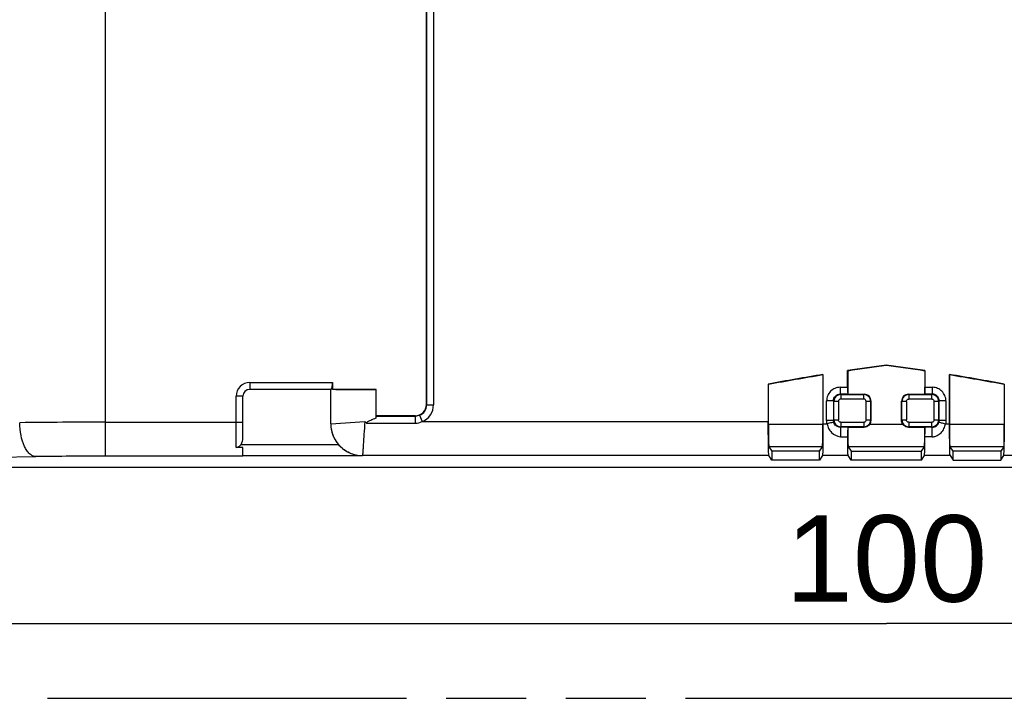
# Model space of a CAD drawing. Header units: millimetres. Extents: x 0 to 210, y 0 to 297.
# Tile 4 of 14: x 65 to 89, y 133 to 149. Entities that reach past the tile are written whole.
import ezdxf
from ezdxf.enums import TextEntityAlignment as Align

# ---------------------------------------------------------------- set-up
doc = ezdxf.new("R2010")
doc.units = ezdxf.units.MM
doc.header["$LTSCALE"] = 19.36
doc.linetypes.add('PHANTOM', pattern=[0.8, 0.45, -0.05, 0.1, -0.05, 0.1, -0.05])
doc.layers.get('0').update_dxf_attribs({"linetype": 'CONTINUOUS'})
doc.layers.add('DEFAULT_3', color=7, linetype='PHANTOM')
doc.layers.add('Z_DIM_2D', color=7, linetype='CONTINUOUS')
doc.styles.add('TEXTSTYLE_3', font='helveticaneueltw1g-ltcn.otf')
doc.dimstyles.new('DIMSTYLE_1', dxfattribs={"dimtxt": 2.1, "dimasz": 3.5, "dimexe": 1.5, "dimexo": 0, "dimgap": 0.525, "dimtad": 1, "dimdec": 0, "dimlfac": 1.818182, "dimdsep": 46, "dimtxsty": 'TEXTSTYLE_3', "dimcen": 0.09, "dimclrt": 5, "dimadec": 0, "dimazin": 0, "dimtp": 0.3, "dimtm": 0.3, "dimtfac": 1, "dimtdec": 0, "dimtofl": 0, "dimtmove": 0, "dimatfit": 3, "dimfxl": 0, "dimtolj": 1, "dimarcsym": 0})
doc.dimstyles.new('DIMSTYLE_4', dxfattribs={"dimtxt": 2.1, "dimasz": 3.5, "dimexe": 1.5, "dimexo": 0, "dimgap": 0.525, "dimtad": 1, "dimdec": 1, "dimlfac": 1.818182, "dimdsep": 46, "dimtxsty": 'TEXTSTYLE_3', "dimcen": 0.09, "dimclrt": 5, "dimadec": 0, "dimazin": 0, "dimtp": 0.3, "dimtm": 0.3, "dimtfac": 1, "dimtdec": 1, "dimtofl": 0, "dimtmove": 0, "dimatfit": 3, "dimfxl": 0, "dimtolj": 1, "dimarcsym": 0})
doc.dimstyles.new('DIMSTYLE_5', dxfattribs={"dimtxt": 2.1, "dimasz": 3.5, "dimexe": 1.5, "dimexo": 0, "dimgap": 0.525, "dimtad": 1, "dimdec": 3, "dimlfac": 1.818182, "dimdsep": 46, "dimtxsty": 'TEXTSTYLE_3', "dimcen": 0.09, "dimclrt": 5, "dimadec": 0, "dimazin": 0, "dimtp": 0.3, "dimtm": 0.3, "dimtfac": 1, "dimtdec": 3, "dimtofl": 0, "dimtmove": 0, "dimatfit": 3, "dimfxl": 0, "dimtolj": 1, "dimarcsym": 0})

# ---------------------------------------------------------------- blocks, each defined once
blk = doc.blocks.new('*D1')
at = {"layer": 'Z_DIM_2D', "color": 2, "linetype": 'Continuous'}
for p, q in [((113.465, 144.134), (113.465, 133)), ((58.489, 139.117), (58.489, 133)), ((58.489, 134.5), (85.977, 134.5)), ((113.465, 134.5), (85.977, 134.5))]:
    blk.add_line(p, q, dxfattribs=at)
at = {"layer": 'Z_DIM_2D', "color": 5, "linetype": 'Continuous', "style": 'TEXTSTYLE_3'}
blk.add_text('100', height=2.1, dxfattribs=at).set_placement((85.977, 135.025), align=Align.CENTER)
blk = doc.blocks.new('_NONE')
blk = doc.blocks.new('*D6')
at = {"layer": 'Z_DIM_2D', "color": 2, "linetype": 'Continuous'}
for p, q in [((69.475, 159.479), (69.475, 164.432)), ((102.752, 140.779), (102.752, 164.432)), ((69.475, 162.932), (86.114, 162.932)), ((102.752, 162.932), (86.114, 162.932))]:
    blk.add_line(p, q, dxfattribs=at)
at = {"layer": 'Z_DIM_2D', "color": 5, "linetype": 'Continuous', "style": 'TEXTSTYLE_3'}
blk.add_text('60.5', height=2.1, dxfattribs=at).set_placement((86.114, 163.457), align=Align.CENTER)
blk = doc.blocks.new('*D7')
at = {"layer": 'Z_DIM_2D', "color": 2, "linetype": 'Continuous'}
for p, q in [((69.475, 159.479), (123.211, 159.479)), ((121.711, 159.479), (121.711, 150.129)), ((121.711, 140.779), (121.711, 150.129)), ((102.752, 140.779), (123.211, 140.779))]:
    blk.add_line(p, q, dxfattribs=at)
at = {"layer": 'Z_DIM_2D', "color": 5, "linetype": 'Continuous', "style": 'TEXTSTYLE_3'}
blk.add_text('34', height=2.1, rotation=90, dxfattribs=at).set_placement((121.186, 150.129), align=Align.CENTER)

msp = doc.modelspace()

# ---------------------------------------------------------------- linework, layer by layer
at = {"color": 9, "linetype": 'Continuous'}
for p, q in [((67.01469, 156.92166), (67.01469, 138.5583)), ((74.82121, 139.80617), (74.82121, 155.50035)), ((74.98619, 155.50034), (74.98619, 139.80618)), ((70.52689, 140.34553), (70.52689, 140.18053)), ((70.52689, 140.34553), (72.53737, 140.34553)), ((84.85598, 140.2307), (85.03506, 140.2307)), ((84.85598, 140.2307), (84.85598, 140.06592)), ((85.03778, 140.06592), (84.85598, 140.06592)), ((84.86827, 140.05364), (84.85598, 140.06592)), ((84.86827, 140.05364), (85.42965, 140.05364)), ((84.86827, 140.05364), (84.86827, 139.94379)), ((85.42965, 140.05364), (85.43888, 140.06287)), ((85.42965, 139.94379), (85.42965, 140.05364)), ((86.50903, 140.06287), (86.51827, 140.05364)), ((86.51827, 140.05364), (87.07965, 140.05364)), ((86.51827, 140.05364), (86.51827, 139.94379)), ((87.09193, 140.06592), (86.91013, 140.06592)), ((86.91286, 140.2307), (87.09193, 140.2307)), ((87.09193, 140.06592), (87.07965, 140.05364)), ((87.07965, 139.94379), (87.07965, 140.05364)), ((87.09193, 140.06592), (87.09193, 140.2307)), ((70.19689, 138.76749), (70.19689, 140.01553)), ((70.36189, 140.01553), (70.19689, 140.01553)), ((74.82121, 139.80617), (74.81428, 139.8131)), ((74.82121, 139.80617), (74.98619, 139.80617)), ((84.69121, 139.90115), (84.52644, 139.90115)), ((84.52644, 139.42525), (84.52644, 139.90115)), ((84.69121, 139.90115), (84.70349, 139.88886)), ((84.69121, 139.90115), (84.69121, 139.42486)), ((84.81334, 139.88886), (84.70349, 139.88886)), ((84.70349, 139.43749), (84.70349, 139.88886)), ((84.81334, 139.88886), (84.81334, 139.43749)), ((85.42965, 139.94379), (84.86827, 139.94379)), ((85.59442, 139.88886), (85.48457, 139.88886)), ((85.48457, 139.43749), (85.48457, 139.88886)), ((85.60366, 139.8981), (85.59442, 139.88886)), ((85.59442, 139.88886), (85.59442, 139.43749)), ((86.35349, 139.88886), (86.34426, 139.8981)), ((86.46334, 139.88886), (86.35349, 139.88886)), ((86.35349, 139.43749), (86.35349, 139.88886)), ((86.46334, 139.88886), (86.46334, 139.43749)), ((87.07965, 139.94379), (86.51827, 139.94379)), ((87.24442, 139.88886), (87.13457, 139.88886)), ((87.13457, 139.43749), (87.13457, 139.88886)), ((87.24442, 139.88886), (87.25671, 139.90115)), ((87.24442, 139.88886), (87.24442, 139.43748)), ((87.42148, 139.90115), (87.25671, 139.90115)), ((87.25671, 139.42508), (87.25671, 139.90115)), ((87.42147, 139.90118), (87.42147, 139.42513)), ((74.64832, 139.55083), (74.70954, 139.39765)), ((67.01469, 139.38301), (70.36189, 139.38301)), ((72.49307, 139.34211), (72.49364, 139.34267)), ((72.49364, 139.34267), (73.31835, 139.39765)), ((73.35761, 139.3584), (74.54624, 139.3584)), ((73.58672, 139.53122), (74.54624, 139.53122)), ((74.54624, 139.53122), (74.53932, 139.53814)), ((74.54624, 139.3584), (74.54624, 139.53122)), ((74.70954, 139.39765), (83.11006, 139.39765)), ((83.1138, 139.3387), (84.43412, 139.3387)), ((84.43786, 139.3441), (84.53657, 139.3441)), ((84.70349, 139.43749), (84.69121, 139.42486)), ((84.70349, 139.43749), (84.81334, 139.43749)), ((84.86827, 139.38256), (85.42964, 139.38256)), ((84.86827, 139.38256), (84.86827, 139.27271)), ((85.42964, 139.38256), (85.42964, 139.27271)), ((85.48457, 139.43749), (85.59442, 139.43749)), ((85.57725, 139.33871), (86.37067, 139.33871)), ((85.59442, 139.43749), (85.60366, 139.42825)), ((86.34426, 139.42825), (86.35349, 139.43749)), ((86.35349, 139.43749), (86.46334, 139.43749)), ((86.51827, 139.38256), (87.07965, 139.38256)), ((86.51827, 139.38256), (86.51827, 139.27271)), ((87.07965, 139.27271), (87.07965, 139.38256)), ((87.13457, 139.43749), (87.24442, 139.43749)), ((87.25671, 139.42508), (87.24442, 139.43748)), ((87.41135, 139.34407), (87.51006, 139.34407)), ((87.5138, 139.33871), (88.83412, 139.33871)), ((84.86827, 139.27271), (84.85872, 139.26316)), ((85.03871, 139.26321), (84.85872, 139.26316)), ((84.85872, 139.26316), (84.85874, 139.03136)), ((85.42964, 139.27271), (84.86827, 139.27271)), ((85.42964, 139.27271), (85.43835, 139.26374)), ((86.51827, 139.27271), (86.50956, 139.26374)), ((87.07965, 139.27271), (86.51827, 139.27271)), ((87.0892, 139.26316), (86.9092, 139.26321)), ((87.0892, 139.26316), (87.07965, 139.27271)), ((87.0892, 139.03138), (87.0892, 139.26316)), ((70.31094, 138.84026), (72.6791, 138.84026)), ((84.85874, 139.03136), (85.03621, 139.03136)), ((87.0892, 139.03138), (86.9117, 139.03138)), ((84.42477, 138.78891), (83.12315, 138.78891)), ((86.89977, 138.78891), (85.04815, 138.78891)), ((88.82477, 138.78891), (87.52315, 138.78891)), ((60.51346, 138.47994), (65.33156, 138.54727)), ((70.36189, 138.5583), (67.01469, 138.5583)), ((73.25958, 138.56536), (70.36189, 138.56536)), ((73.25958, 138.57294), (73.25958, 138.56536)), ((83.12408, 138.57294), (73.25958, 138.57294)), ((85.04814, 138.57434), (84.42477, 138.57434)), ((87.52314, 138.57434), (86.89977, 138.57434)), ((98.88324, 138.57434), (88.82477, 138.57434))]:
    msp.add_line(p, q, dxfattribs=at)
at = {"color": 7, "linetype": 'Continuous'}
for p, q in [((74.81428, 139.8131), (74.81428, 155.49342)), ((85.97396, 140.75971), (85.97396, 140.77106)), ((84.43412, 140.53001), (84.43786, 140.54202)), ((84.43412, 140.53001), (84.43412, 139.3387)), ((84.43786, 140.54202), (84.43786, 139.34404)), ((85.0388, 140.62548), (85.03506, 140.63628)), ((85.03506, 140.2307), (85.03506, 140.63628)), ((85.0388, 140.62548), (85.0388, 140.06287)), ((86.91286, 140.63628), (86.90912, 140.62548)), ((86.90912, 140.62548), (86.90912, 140.06287)), ((86.91286, 140.63628), (86.91286, 140.2307)), ((87.51006, 140.54202), (87.5138, 140.53001)), ((87.51006, 139.34402), (87.51006, 140.54202)), ((87.5138, 139.33871), (87.5138, 140.53001)), ((72.53737, 140.34553), (72.53737, 140.17667)), ((83.1138, 140.29772), (83.11006, 140.30845)), ((83.11006, 140.30845), (83.11006, 139.39765)), ((83.1138, 139.3387), (83.1138, 140.29772)), ((88.83786, 140.30845), (88.83412, 140.29772)), ((88.83412, 140.29772), (88.83412, 139.33871)), ((88.83786, 140.30845), (88.83786, 139.34405)), ((72.49954, 140.18053), (70.52689, 140.18053)), ((72.49307, 139.34211), (72.49307, 140.18053)), ((73.59363, 140.17667), (72.53737, 140.17667)), ((73.59363, 140.17589), (73.58464, 140.16691)), ((73.58464, 140.16691), (73.58464, 139.47779)), ((73.59363, 139.53814), (73.59363, 140.17667)), ((85.03778, 140.06592), (85.0388, 140.06287)), ((85.0388, 140.06287), (85.43888, 140.06287)), ((86.50903, 140.06287), (86.90912, 140.06287)), ((86.90912, 140.06287), (86.91013, 140.06592)), ((70.36189, 139.03233), (70.36189, 140.01553)), ((85.60366, 139.42826), (85.60366, 139.89811)), ((86.34426, 139.42825), (86.34426, 139.8981)), ((73.31835, 139.39765), (73.35761, 139.3584)), ((73.59363, 139.53814), (73.58672, 139.53122)), ((74.53932, 139.53814), (73.59363, 139.53814)), ((85.03889, 139.26374), (85.43835, 139.26374)), ((86.50956, 139.26374), (86.90903, 139.26374)), ((70.36189, 138.76749), (70.19689, 138.76749)), ((70.36189, 138.55943), (70.36189, 138.76749)), ((83.12315, 138.7889), (83.19646, 138.67893)), ((84.35146, 138.67893), (83.19646, 138.67893)), ((83.19646, 138.67893), (83.19646, 138.46435)), ((84.35146, 138.67893), (84.42477, 138.78891)), ((84.35146, 138.46435), (84.35146, 138.67893)), ((85.04815, 138.78891), (85.12146, 138.67893)), ((85.12146, 138.67893), (86.82646, 138.67893)), ((85.12146, 138.67893), (85.12146, 138.46435)), ((86.82646, 138.67893), (86.89977, 138.78891)), ((86.82646, 138.46435), (86.82646, 138.67893)), ((87.59646, 138.67893), (87.52315, 138.78891)), ((88.75146, 138.67893), (87.59646, 138.67893)), ((87.59646, 138.46435), (87.59646, 138.67893)), ((88.82477, 138.78891), (88.75146, 138.67893)), ((88.75146, 138.67893), (88.75146, 138.46435)), ((83.19646, 138.46435), (83.12408, 138.57294)), ((84.35146, 138.46435), (83.19646, 138.46435)), ((84.42477, 138.57434), (84.35146, 138.46435)), ((85.12146, 138.46435), (85.04814, 138.57434)), ((86.82646, 138.46435), (85.12146, 138.46435)), ((86.82646, 138.46435), (86.89977, 138.57434)), ((87.52314, 138.57434), (87.59646, 138.46435)), ((87.59646, 138.46435), (88.75146, 138.46435)), ((88.75146, 138.46435), (88.82477, 138.57434)), ((59.31429, 138.29181), (104.61267, 138.29181))]:
    msp.add_line(p, q, dxfattribs=at)
for centre, radius, start, end in [((93.39896, 85.70817), 55.56124, 97.679772, 98.657923), ((93.39896, 85.70817), 55.55, 97.681336, 98.655782), ((78.54896, 85.70817), 55.56124, 81.342077, 82.320228), ((78.54896, 85.70817), 55.55, 81.344218, 82.318664), ((93.39896, 85.70817), 55.56124, 99.281388, 100.671702), ((93.39896, 85.70817), 55.55, 99.287196, 100.669958), ((78.54896, 85.70817), 55.56124, 79.328298, 80.718612), ((78.54896, 85.70817), 55.55, 79.330042, 80.712804), ((70.52689, 140.01553), 0.165, 90, 180), ((86.50894, 139.89819), 0.16468, 89.96687, 180.033256), ((85.4389, 139.89816), 0.16476, 359.979919, 44.985012), ((84.85811, 139.42494), 0.1669, 180.025254, 193.910751), ((87.08967, 139.42493), 0.16703, 346.189423, 0.049219), ((93.95493, 139.09791), 8.91897, 179.99687, 180.427572), ((77.98927, 139.09793), 8.92268, 359.572653, 0.002969)]:
    msp.add_arc(centre, radius, start, end, dxfattribs=at)
at = {"color": 9, "linetype": 'Continuous'}
for centre, radius, start, end in [((70.52689, 140.01553), 0.33, 90, 180), ((87.09261, 139.90183), 0.1641, 359.763208, 90.236983), ((74.54635, 139.80608), 0.27487, 291.776856, 0.018288), ((74.54627, 139.80615), 0.43992, 291.785783, 0.002916), ((66.93375, -40.04269), 179.42572, 89.9741544, 90.6356709), ((73.264, 139.3433), 0.77037, 180.04668, 269.953431), ((66.94895, 20.10355), 118.45476, 89.9682052, 90.7823481)]:
    msp.add_arc(centre, radius, start, end, dxfattribs=at)
at = {"color": 7, "linetype": 'Continuous'}
for centre, major_axis, ratio, start_param, end_param in [((85.03794, 140.2307), (0, 0.165), 0.01745506, -4.71238894, -3.19395253), ((86.90998, 140.2307), (0, 0.165), 0.01745506, -3.08923278, -1.57079637), ((74.53924, 139.81318), (0.19451, -0.19451), 0.99969546, -0.78524587, 0.78524587), ((73.26334, 139.34264), (0.54485, 0.54485), 0.999315, -3.9266482, -3.21684243), ((73.58677, 139.36625), (0, 0.165), 0.01745506, 0.01745329, 0.82848276)]:
    msp.add_ellipse(centre, major_axis=major_axis, ratio=ratio, start_param=start_param, end_param=end_param, dxfattribs=at)
for points, knots in [([(72.49954, 140.18053), (72.50142, 140.18053), (72.50578, 140.18525), (72.51073, 140.19445), (72.51693, 140.20972), (72.52586, 140.23894), (72.53479, 140.2848), (72.53737, 140.32422), (72.53737, 140.3455)], [0, 0, 0, 0, 0.0325817, 0.09595736, 0.1909174, 0.31431794, 0.62962391, 1, 1, 1, 1]), ([(73.58464, 140.16691), (73.37453, 140.16565), (73.07916, 140.16569), (72.73009, 140.17019), (72.59108, 140.17314), (72.53737, 140.17589)], [0, 0, 0, 0, 0.6018516, 0.84595262, 1, 1, 1, 1]), ([(85.55543, 140.01464), (85.54025, 140.02982), (85.504, 140.05528), (85.46035, 140.06287), (85.43888, 140.06287)], [0, 0, 0, 0, 0.49999421, 1, 1, 1, 1]), ([(73.58464, 139.47779), (73.56415, 139.47017), (73.52398, 139.45438), (73.45858, 139.42649), (73.41441, 139.40599), (73.34356, 139.37244), (73.35761, 139.3584)], [0, 0, 0, 0, 0.25277794, 0.5100737, 0.77036735, 1, 1, 1, 1]), ([(83.12408, 138.57294), (83.12295, 138.57462), (83.12261, 138.58157), (83.12086, 138.59474), (83.11988, 138.61592), (83.11851, 138.6441), (83.11734, 138.6794), (83.11567, 138.73943), (83.11391, 138.82907), (83.11224, 138.9516), (83.111, 139.09075), (83.11023, 139.24128), (83.11006, 139.34487), (83.11006, 139.39762)], [0, 0, 0, 0, 0.00737312, 0.02386444, 0.04941135, 0.08380818, 0.12670964, 0.17774647, 0.30222717, 0.45264537, 0.62335213, 0.80818188, 1, 1, 1, 1]), ([(83.1138, 139.33869), (83.1138, 139.26963), (83.11411, 139.16926), (83.11526, 139.04134), (83.11636, 138.95964), (83.11773, 138.89206), (83.119, 138.84567), (83.12034, 138.81756), (83.121, 138.80344), (83.12217, 138.79466), (83.1224, 138.79003), (83.12315, 138.7889)], [0, 0, 0, 0, 0.37667959, 0.54739536, 0.69775883, 0.822269, 0.91620396, 0.95059701, 0.97612661, 0.99262333, 1, 1, 1, 1]), ([(84.43786, 139.34404), (84.43786, 139.2948), (84.4377, 139.19812), (84.43698, 139.05762), (84.43582, 138.92775), (84.43426, 138.81338), (84.43262, 138.72972), (84.43106, 138.67369), (84.42997, 138.64075), (84.42869, 138.61445), (84.42778, 138.59469), (84.42614, 138.58239), (84.42582, 138.57591), (84.42477, 138.57434)], [0, 0, 0, 0, 0.19182374, 0.3766581, 0.54736806, 0.69778769, 0.82226766, 0.87330322, 0.91620281, 0.95059717, 0.97614109, 0.99262934, 1, 1, 1, 1]), ([(84.42477, 138.78891), (84.42552, 138.79003), (84.42574, 138.79467), (84.42691, 138.80345), (84.42757, 138.81756), (84.42892, 138.84567), (84.43018, 138.89206), (84.43156, 138.95964), (84.43266, 139.04134), (84.4338, 139.16925), (84.43412, 139.26961), (84.43412, 139.33867)], [0, 0, 0, 0, 0.00737831, 0.02387902, 0.04941322, 0.08380991, 0.17774839, 0.30225836, 0.45261882, 0.62332961, 1, 1, 1, 1]), ([(84.69121, 139.42486), (84.67414, 139.42447), (84.61921, 139.42605), (84.56429, 139.42522), (84.52644, 139.42524)], [0, 0, 0, 0, 0.31077938, 1, 1, 1, 1]), ([(84.69445, 139.38451), (84.67788, 139.3811), (84.62559, 139.36618), (84.57273, 139.35372), (84.53657, 139.34416)], [0, 0, 0, 0, 0.31137658, 1, 1, 1, 1]), ([(84.53657, 139.3441), (84.54521, 139.3048), (84.56937, 139.22787), (84.66197, 139.09385), (84.78156, 139.04822), (84.85874, 139.03136)], [0, 0, 0, 0, 0.25319218, 0.5028673, 1, 1, 1, 1]), ([(85.57725, 139.33871), (85.56251, 139.31592), (85.5207, 139.27727), (85.4655, 139.2637), (85.43835, 139.26374)], [0, 0, 0, 0, 0.4998808, 1, 1, 1, 1]), ([(86.50956, 139.26374), (86.48241, 139.2637), (86.42722, 139.27727), (86.38541, 139.31592), (86.37067, 139.33871)], [0, 0, 0, 0, 0.50009872, 1, 1, 1, 1]), ([(87.25449, 139.38467), (87.25899, 139.38294), (87.27549, 139.37966), (87.30801, 139.37009), (87.35578, 139.35824), (87.39193, 139.34913), (87.41135, 139.34408)], [0, 0, 0, 0, 0.08925105, 0.30973116, 0.62834462, 1, 1, 1, 1]), ([(87.42148, 139.42513), (87.38362, 139.42507), (87.3287, 139.42557), (87.27377, 139.42488), (87.25671, 139.42507)], [0, 0, 0, 0, 0.68928452, 1, 1, 1, 1]), ([(87.52314, 138.57434), (87.52209, 138.57591), (87.52178, 138.58239), (87.52014, 138.59469), (87.51922, 138.61445), (87.51794, 138.64075), (87.51685, 138.67369), (87.51529, 138.72972), (87.51365, 138.81338), (87.51209, 138.92774), (87.51093, 139.05761), (87.51022, 139.1981), (87.51006, 139.29478), (87.51006, 139.34402)], [0, 0, 0, 0, 0.00737199, 0.02386145, 0.0494063, 0.08380126, 0.12670115, 0.17773676, 0.30221624, 0.45263478, 0.62334344, 0.80817675, 1, 1, 1, 1]), ([(87.52315, 138.78891), (87.5224, 138.79003), (87.52217, 138.79467), (87.521, 138.80345), (87.52034, 138.81756), (87.519, 138.84568), (87.51773, 138.89207), (87.51636, 138.95965), (87.51526, 139.04135), (87.51411, 139.16928), (87.5138, 139.26964), (87.5138, 139.3387)], [0, 0, 0, 0, 0.00737884, 0.02388077, 0.04941624, 0.08381303, 0.17774774, 0.30225698, 0.45262077, 0.62333651, 1, 1, 1, 1]), ([(88.82477, 138.57434), (88.82582, 138.57591), (88.82614, 138.5824), (88.82778, 138.59469), (88.82869, 138.61446), (88.82997, 138.64076), (88.83106, 138.67371), (88.83262, 138.72974), (88.83426, 138.81339), (88.83582, 138.92776), (88.83698, 139.05763), (88.8377, 139.19813), (88.83786, 139.29481), (88.83786, 139.34405)], [0, 0, 0, 0, 0.00737337, 0.02386676, 0.0494153, 0.08381144, 0.12671098, 0.17774594, 0.30222368, 0.45264169, 0.62335105, 0.80818162, 1, 1, 1, 1]), ([(88.83412, 139.3387), (88.83412, 139.26964), (88.8338, 139.16928), (88.83266, 139.04136), (88.83156, 138.95966), (88.83018, 138.89207), (88.82892, 138.84568), (88.82757, 138.81757), (88.82691, 138.80345), (88.82574, 138.79467), (88.82552, 138.79003), (88.82477, 138.78891)], [0, 0, 0, 0, 0.37665848, 0.54737258, 0.69773568, 0.82224503, 0.91618086, 0.95057911, 0.97611662, 0.9926204, 1, 1, 1, 1]), ([(85.03871, 139.26321), (85.03819, 139.26181), (85.03822, 139.25677), (85.03743, 139.24676), (85.03716, 139.23122), (85.0365, 139.20166), (85.03611, 139.15682), (85.03597, 139.11885), (85.03597, 139.0984)], [0, 0, 0, 0, 0.02715305, 0.08932318, 0.18450637, 0.30902717, 0.62781478, 1, 1, 1, 1]), ([(85.03889, 139.26373), (85.03904, 139.20263), (85.03949, 139.11453), (85.04074, 139.00292), (85.04184, 138.9331), (85.04315, 138.87582), (85.04435, 138.83671), (85.04558, 138.81308), (85.04621, 138.80122), (85.04723, 138.79379), (85.0475, 138.78987), (85.04815, 138.78891)], [0, 0, 0, 0, 0.3857893, 0.55634144, 0.70482762, 0.82673594, 0.91822051, 0.95165899, 0.97650903, 0.99263886, 1, 1, 1, 1]), ([(86.89977, 138.78891), (86.90041, 138.78988), (86.90069, 138.79379), (86.9017, 138.80122), (86.90234, 138.81308), (86.90357, 138.83672), (86.90476, 138.87583), (86.90608, 138.93311), (86.90718, 139.00293), (86.90842, 139.11454), (86.90888, 139.20264), (86.90903, 139.26373)], [0, 0, 0, 0, 0.0073628, 0.02349676, 0.0483517, 0.08179427, 0.17328354, 0.29519279, 0.44367682, 0.61422421, 1, 1, 1, 1]), ([(86.9092, 139.26321), (86.90973, 139.26181), (86.90969, 139.25677), (86.91049, 139.24676), (86.91075, 139.23122), (86.91142, 139.20166), (86.91181, 139.15682), (86.91195, 139.11885), (86.91195, 139.09839)], [0, 0, 0, 0, 0.02714985, 0.08931183, 0.1844936, 0.30901413, 0.62778129, 1, 1, 1, 1]), ([(70.19689, 138.76749), (70.2199, 138.76749), (70.26588, 138.78671), (70.29724, 138.82144), (70.31094, 138.84026)], [0, 0, 0, 0, 0.49704526, 1, 1, 1, 1]), ([(70.31094, 138.84026), (70.32084, 138.85385), (70.35334, 138.9131), (70.36189, 138.98219), (70.36189, 139.03233)], [0, 0, 0, 0, 0.25107762, 1, 1, 1, 1]), ([(73.25579, 138.56536), (73.15199, 138.56701), (72.93283, 138.6169), (72.7534, 138.75383), (72.6791, 138.84026)], [0, 0, 0, 0, 0.4766682, 1, 1, 1, 1]), ([(85.04814, 138.57434), (85.0475, 138.5753), (85.04705, 138.57898), (85.04602, 138.58597), (85.04523, 138.59692), (85.04386, 138.6187), (85.04243, 138.65483), (85.04083, 138.70819), (85.0394, 138.77415), (85.03758, 138.88327), (85.03669, 138.97027), (85.03621, 139.03135)], [0, 0, 0, 0, 0.00756003, 0.02327138, 0.04713928, 0.07908917, 0.16665919, 0.28413876, 0.42930018, 0.59936126, 1, 1, 1, 1]), ([(86.89977, 138.57434), (86.90041, 138.5753), (86.90087, 138.57898), (86.9019, 138.58597), (86.90268, 138.59692), (86.90405, 138.6187), (86.90549, 138.65484), (86.90708, 138.7082), (86.90852, 138.77416), (86.91034, 138.88329), (86.91123, 138.9703), (86.9117, 139.03138)], [0, 0, 0, 0, 0.00756134, 0.02327384, 0.04714291, 0.07909421, 0.16666441, 0.28414358, 0.42930923, 0.5993711, 1, 1, 1, 1])]:
    msp.add_open_spline(points, degree=3, knots=knots, dxfattribs=at)
at = {"color": 9, "linetype": 'Continuous'}
for points, knots in [([(84.85598, 140.2307), (84.81266, 140.2307), (84.72612, 140.21277), (84.61821, 140.13893), (84.54436, 140.03102), (84.52644, 139.94447), (84.52644, 139.90115)], [0, 0, 0, 0, 0.25314313, 0.50000036, 0.74685748, 1, 1, 1, 1]), ([(84.69121, 139.90115), (84.6911, 139.94314), (84.7269, 140.03023), (84.81399, 140.06604), (84.85598, 140.06592)], [0, 0, 0, 0, 0.49999985, 1, 1, 1, 1]), ([(84.86827, 140.05364), (84.82633, 140.05356), (84.73969, 140.01745), (84.70357, 139.9308), (84.70349, 139.88886)], [0, 0, 0, 0, 0.49999997, 1, 1, 1, 1]), ([(86.51827, 140.05364), (86.47633, 140.05356), (86.38968, 140.01745), (86.35357, 139.9308), (86.35349, 139.88886)], [0, 0, 0, 0, 0.49999988, 1, 1, 1, 1]), ([(87.24442, 139.88886), (87.24434, 139.9308), (87.20823, 140.01745), (87.12158, 140.05356), (87.07965, 140.05364)], [0, 0, 0, 0, 0.50000001, 1, 1, 1, 1]), ([(87.42148, 139.90118), (87.42148, 139.9445), (87.40355, 140.03104), (87.3297, 140.13894), (87.22179, 140.21278), (87.13525, 140.2307), (87.09193, 140.2307)], [0, 0, 0, 0, 0.25314085, 0.4999982, 0.74685609, 1, 1, 1, 1]), ([(65.33156, 138.54727), (65.3059, 138.54853), (65.2515, 138.56335), (65.17848, 138.61591), (65.11259, 138.69532), (65.0317, 138.84126), (64.96368, 139.07039), (64.94428, 139.26766), (64.94314, 139.37199)], [0, 0, 0, 0, 0.07898464, 0.1682466, 0.27270545, 0.39380264, 0.67919401, 1, 1, 1, 1]), ([(73.31835, 139.39765), (73.31138, 139.29411), (73.30166, 139.14358), (73.28831, 138.95176), (73.28068, 138.82916), (73.27409, 138.7277), (73.26893, 138.65818), (73.26602, 138.6159), (73.26433, 138.59488), (73.26382, 138.58145), (73.26299, 138.57487), (73.26337, 138.57294)], [0, 0, 0, 0, 0.37668018, 0.54745346, 0.69791829, 0.82249233, 0.9165014, 0.95088661, 0.97641984, 0.99283674, 1, 1, 1, 1]), ([(84.85872, 139.26316), (84.82295, 139.26296), (84.74909, 139.28544), (84.70486, 139.35007), (84.6961, 139.38481)], [0, 0, 0, 0, 0.49961678, 1, 1, 1, 1]), ([(85.42964, 139.27271), (85.47158, 139.27279), (85.55823, 139.3089), (85.59434, 139.39555), (85.59442, 139.43749)], [0, 0, 0, 0, 0.50000055, 1, 1, 1, 1]), ([(85.48457, 139.43749), (85.48407, 139.42344), (85.47363, 139.39342), (85.44369, 139.38328), (85.42964, 139.38256)], [0, 0, 0, 0, 0.49960439, 1, 1, 1, 1]), ([(86.35349, 139.43748), (86.35357, 139.39555), (86.38969, 139.3089), (86.47633, 139.27279), (86.51827, 139.27271)], [0, 0, 0, 0, 0.49999992, 1, 1, 1, 1]), ([(87.07965, 139.27271), (87.12158, 139.27279), (87.20823, 139.3089), (87.24434, 139.39554), (87.24442, 139.43748)], [0, 0, 0, 0, 0.5000005, 1, 1, 1, 1]), ([(87.0892, 139.26316), (87.12501, 139.26296), (87.19895, 139.28549), (87.24319, 139.35026), (87.25188, 139.38506)], [0, 0, 0, 0, 0.49961824, 1, 1, 1, 1]), ([(87.08921, 139.03138), (87.09898, 139.02846), (87.12034, 139.03002), (87.15954, 139.03992), (87.20709, 139.05812), (87.25977, 139.08812), (87.30506, 139.12823), (87.34497, 139.17387), (87.38337, 139.2459), (87.4004, 139.30478), (87.41135, 139.34407)], [0, 0, 0, 0, 0.06303395, 0.12688104, 0.25133118, 0.37555483, 0.49935315, 0.62335266, 0.74802689, 1, 1, 1, 1])]:
    msp.add_open_spline(points, degree=3, knots=knots, dxfattribs=at)
for points in [[(85.59442, 139.88886), (85.59434, 139.9308), (85.55823, 140.01745), (85.47158, 140.05356), (85.42965, 140.05364)], [(84.82942, 139.92771), (84.81964, 139.91768), (84.81335, 139.90288), (84.81334, 139.88886)], [(84.86827, 139.94379), (84.85426, 139.94377), (84.83945, 139.93751), (84.82942, 139.92771)], [(85.4685, 139.92771), (85.45847, 139.9375), (85.44366, 139.94377), (85.42965, 139.94379)], [(85.48457, 139.88886), (85.48455, 139.90288), (85.47829, 139.91768), (85.4685, 139.92771)], [(86.46334, 139.88886), (86.46353, 139.90288), (86.4697, 139.91762), (86.47943, 139.92771)], [(86.47943, 139.92771), (86.48952, 139.93743), (86.50426, 139.9436), (86.51827, 139.94379)], [(87.07965, 139.94379), (87.09366, 139.94359), (87.10841, 139.93744), (87.1185, 139.92771)], [(87.1185, 139.92771), (87.12821, 139.91761), (87.1344, 139.90288), (87.13457, 139.88886)], [(74.64832, 139.55083), (74.61614, 139.53798), (74.58089, 139.53122), (74.54624, 139.53122)], [(74.54624, 139.3584), (74.60222, 139.3584), (74.65945, 139.37264), (74.70954, 139.39765)], [(84.70349, 139.43749), (84.70357, 139.39555), (84.73969, 139.3089), (84.82633, 139.27279), (84.86827, 139.27271)], [(84.82942, 139.39864), (84.81971, 139.40874), (84.81351, 139.42347), (84.81334, 139.43749)], [(84.86827, 139.38256), (84.85426, 139.38276), (84.83951, 139.38891), (84.82942, 139.39864)], [(86.47942, 139.39864), (86.4697, 139.40873), (86.46354, 139.42347), (86.46334, 139.43749)], [(86.51827, 139.38256), (86.50425, 139.38274), (86.48951, 139.38892), (86.47942, 139.39864)], [(87.11849, 139.39864), (87.10839, 139.38892), (87.09366, 139.38273), (87.07965, 139.38256)], [(87.13457, 139.43749), (87.13437, 139.42347), (87.12822, 139.40872), (87.11849, 139.39864)]]:
    msp.add_open_spline(points, degree=3, dxfattribs=at)
at = {"color": 7, "linetype": 'Continuous'}
for points in [[(84.53657, 139.3441), (84.53011, 139.37059), (84.52642, 139.39799), (84.52644, 139.42525)], [(85.57725, 139.33871), (85.59415, 139.36484), (85.60366, 139.39714), (85.60366, 139.42826)], [(86.37067, 139.33871), (86.35377, 139.36484), (86.34426, 139.39713), (86.34426, 139.42825)], [(87.42147, 139.42513), (87.42121, 139.3979), (87.41807, 139.37046), (87.41135, 139.34407)]]:
    msp.add_open_spline(points, degree=3, dxfattribs=at)
at = {"layer": 'DEFAULT_3', "color": 91, "linetype": 'PHANTOM', "true_color": 0x80ff80}
msp.add_line((50.12864, 132.68), (150.12864, 132.68), dxfattribs=at)

# ---------------------------------------------------------------- dimensions: what is measured, and where the dimension line sits
at = {"layer": 'Z_DIM_2D', "color": 2, "linetype": 'Continuous'}
for base, p1, p2, dimstyle, picture, middle in [((102.75235, 162.93179), (69.4752, 159.47851), (102.75235, 140.77851), 'DIMSTYLE_4', '*D6', (86.10985, 162.93179)), ((113.4653, 134.49975), (58.48941, 139.11681), (113.4653, 144.13354), 'DIMSTYLE_1', '*D1', (86.02046, 134.49975))]:
    dim = msp.add_linear_dim(base=base, p1=p1, p2=p2, dimstyle=dimstyle, override={"dimblk1": 'NONE', "dimblk2": 'NONE', "dimsah": 1}, dxfattribs=at)
    dim.commit()
    dim.dimension.update_dxf_attribs({"geometry": picture, "text_midpoint": middle, "dimtype": 160})
dim = msp.add_linear_dim(base=(121.71131, 140.77851), p1=(69.4752, 159.47851), p2=(102.75235, 140.77851), angle=270, dimstyle='DIMSTYLE_5', override={"dimblk1": 'NONE', "dimblk2": 'NONE', "dimsah": 1}, dxfattribs=at)
dim.commit()
dim.dimension.update_dxf_attribs({"geometry": '*D7', "text_midpoint": (121.71131, 150.13635), "dimtype": 160})

doc.saveas('drawing.dxf')
